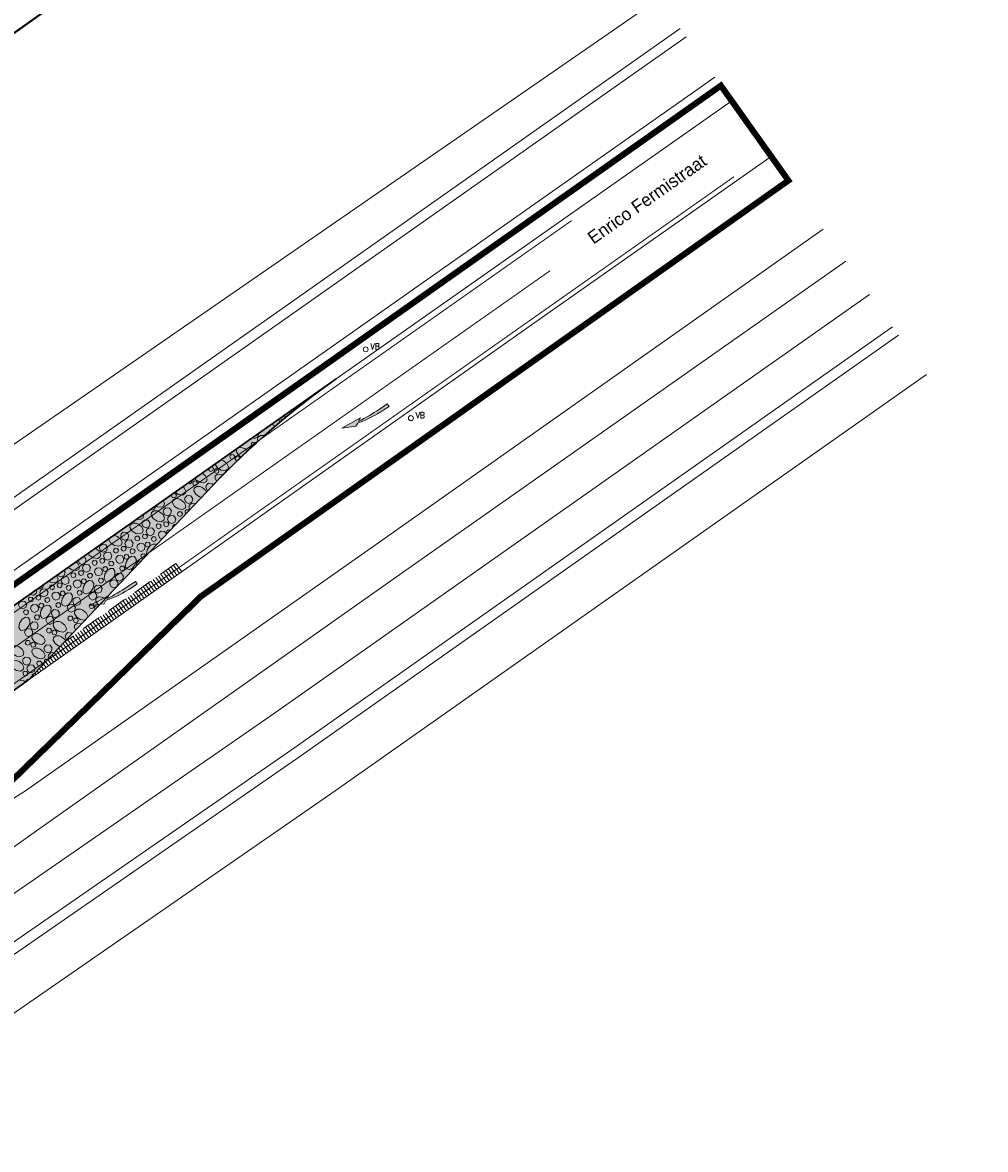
# Model space of a CAD drawing. Header units: metres. Extents: x 148316 to 148653, y 486436 to 486744.
# Tile 25 of 87: x 148480 to 148574, y 486578 to 486688. Entities that reach past the tile are written whole.
import ezdxf

# ---------------------------------------------------------------- set-up
doc = ezdxf.new("R2010")
doc.units = ezdxf.units.M
doc.header["$MEASUREMENT"] = 0
for name, pattern in [('1-3 (0.10)', [4, 1, -3]), ('3-3 (0.10)', [6, -3, 3]), ('DGN Style 2', [3.0576, 1.83456, -1.22304])]:
    doc.linetypes.add(name, pattern=pattern)
for name, color, linetype, lineweight in [('BWR-nieuw-belijning-1-3 streep dik 100', 51, '1-3 (0.10)', 0), ('BWR-nieuw-belijning-3-3 streep dik 100', 51, '3-3 (0.10)', 0), ('BWR-nieuw-raster-betongranulaat 20%', 254, 'Continuous', 30), ('BWR-verw-asfalt zagen_GV', 6, 'zaagsnede', 30), ('BWR-verw-situatie', 214, 'DGN Style 2', 13), ('N-WE-VW-MARKERING_LANGS_STREEP_DOORGETROKKEN_010-G', 7, 'Continuous', 13), ('N-WE-VW-MARKERING_PIJL-G', 7, 'Continuous', 0), ('TOP-L-topo objecten punt', 7, 'Continuous', 0), ('TOP-L-topo objecten vlak', 7, 'Continuous', 0), ('TOP-T-topo huisnummering naamgeving', 7, 'Continuous', 0), ('WVB-alg-onderhoek', 7, 'Continuous', 30), ('WVB-alg-werkgrens', 6, 'Continuous', 53), ('WVB-pen-dik 013', 1, 'Continuous', 0)]:
    doc.layers.add(name, color=color, linetype=linetype, lineweight=lineweight)
doc.styles.add('Style-INTL_ISO', font='INTL_ISO.shx')
doc.styles.add('Style-STANDARD', font='STANDARD.shx')
doc.linetypes.add('zaagsnede', pattern='A,-0.15,[15,dgnlstyle-CivielV8i.shx,S=0.002381,R=0,X=0,Y=0],-0.15', length=0.3)

# ---------------------------------------------------------------- blocks, each defined once
blk = doc.blocks.new('N-SVW-MARKERING_PIJL_VERDRIJF_RE_5.0')
at = {"linetype": 'Continuous'}
blk.add_hatch(color=256, dxfattribs=at).paths.add_polyline_path([(6, 1.5), (0, 1.5), (0, -1.5), (9.6, -1.5, -0.024122), (28.9, -2.4, -0.004791), (32.7, -2.8), (29.2, -4.6), (50, -6.6), (37.5, -0.4), (34.3, -2, 0.062013)])
for p, q in [((0, 1.5), (6, 1.5)), ((0, -1.5), (0, 1.5)), ((0, -1.5), (9.6, -1.5)), ((29.2, -4.6), (32.7, -2.8)), ((50, -6.6), (29.2, -4.6)), ((37.5, -0.4), (34.3, -2)), ((50, -6.6), (37.5, -0.4))]:
    blk.add_line(p, q)
for centre, radius, start, end in [((6.1, -113.9), 115.4, 75.8527, 90.0468), ((9.9, -201.7), 200.2, 83.4664, 90.0916)]:
    blk.add_arc(centre, radius, start, end)
blk = doc.blocks.new('14')
at = {"color": 0, "linetype": 'ByBlock', "lineweight": -2}
blk.add_circle((0, 0), 0.25, dxfattribs=at)
at = {"color": 0, "linetype": 'ByBlock', "lineweight": -2, "style": 'Style-STANDARD'}
blk.add_text('VB', height=0.6, dxfattribs=at).set_placement((0.483, 0))

msp = doc.modelspace()

# ---------------------------------------------------------------- hatches: boundary and pattern name
at = {"layer": 'BWR-nieuw-raster-betongranulaat 20%'}
msp.add_hatch(color=256, dxfattribs=at).paths.add_polyline_path([(148510.66, 486653.46, 0.049945), (148498.6, 486643.03), (148480.64, 486624.07), (148472.88, 486618.58), (148459.92, 486609.67), (148459.27, 486609.23), (148438.97, 486594.9, -0.071191), (148435.62, 486595.44, 0.101899), (148429.19, 486596.06), (148430.06, 486596.67), (148455.47, 486614.47), (148459.94, 486617.66), (148471.6, 486625.98)])

# ---------------------------------------------------------------- linework, layer by layer
at = {"layer": 'BWR-nieuw-belijning-1-3 streep dik 100', "color": 7, "const_width": 0.1, "flags": 128}
msp.add_lwpolyline([(148531.51, 486664), (148451.29, 486607.58)], dxfattribs=at)
at = {"layer": 'BWR-nieuw-belijning-3-3 streep dik 100', "color": 7, "const_width": 0.1, "flags": 128}
msp.add_lwpolyline([(148415.29, 486585.69), (148533.6, 486668.88)], dxfattribs=at)
at = {"layer": 'BWR-nieuw-raster-betongranulaat 20%', "flags": 128}
msp.add_lwpolyline([(148510.66, 486653.46, 0.049945), (148498.6, 486643.03), (148480.64, 486624.07), (148472.88, 486618.58), (148459.92, 486609.67), (148459.27, 486609.23), (148438.97, 486594.9, -0.071191), (148435.62, 486595.44, 0.101899), (148429.19, 486596.06), (148430.06, 486596.67), (148455.47, 486614.47), (148459.94, 486617.66), (148471.6, 486625.98)], format="xyb", close=True, dxfattribs=at)
at = {"layer": 'BWR-verw-asfalt zagen_GV', "linetype": 'zaagsnede', "ltscale": 2.5}
msp.add_line((148498.6, 486643.03), (148480.64, 486624.07), dxfattribs=at)
msp.add_arc((148556.69, 486588.03), 80, 125.1243, 136.5613, dxfattribs=at)
at = {"layer": 'BWR-verw-situatie'}
for p, q in [((148495.03, 486635.46), (148484.14, 486627.77)), ((148494.14, 486633.6), (148493.56, 486634.42)), ((148494.39, 486633.78), (148493.81, 486634.59)), ((148494.63, 486633.95), (148494.05, 486634.77)), ((148494.88, 486634.12), (148494.3, 486634.94)), ((148495.12, 486634.3), (148494.54, 486635.11)), ((148495.37, 486634.47), (148494.79, 486635.29)), ((148495.61, 486634.64), (148495.03, 486635.46)), ((148492.67, 486632.57), (148492.09, 486633.38)), ((148492.92, 486632.74), (148492.34, 486633.56)), ((148493.16, 486632.91), (148492.58, 486633.73)), ((148493.41, 486633.08), (148492.83, 486633.9)), ((148493.65, 486633.26), (148493.07, 486634.07)), ((148493.9, 486633.43), (148493.32, 486634.25)), ((148491.2, 486631.53), (148490.62, 486632.34)), ((148491.45, 486631.7), (148490.87, 486632.52)), ((148491.69, 486631.87), (148491.11, 486632.69)), ((148491.94, 486632.05), (148491.36, 486632.86)), ((148492.18, 486632.22), (148491.6, 486633.04)), ((148492.43, 486632.39), (148491.85, 486633.21)), ((148489.48, 486630.32), (148488.91, 486631.13)), ((148489.73, 486630.49), (148489.15, 486631.31)), ((148489.97, 486630.66), (148489.4, 486631.48)), ((148490.22, 486630.83), (148489.64, 486631.65)), ((148490.46, 486631.01), (148489.89, 486631.82)), ((148490.71, 486631.18), (148490.13, 486632)), ((148490.96, 486631.35), (148490.38, 486632.17)), ((148488.01, 486629.28), (148487.44, 486630.09)), ((148488.26, 486629.45), (148487.68, 486630.27)), ((148488.5, 486629.62), (148487.93, 486630.44)), ((148488.75, 486629.8), (148488.17, 486630.61)), ((148488.99, 486629.97), (148488.42, 486630.79)), ((148489.24, 486630.14), (148488.66, 486630.96)), ((148486.54, 486628.24), (148485.97, 486629.06)), ((148486.79, 486628.41), (148486.21, 486629.23)), ((148487.03, 486628.58), (148486.46, 486629.4)), ((148487.28, 486628.76), (148486.7, 486629.57)), ((148487.52, 486628.93), (148486.95, 486629.75)), ((148487.77, 486629.1), (148487.19, 486629.92)), ((148484.83, 486627.03), (148484.25, 486627.84)), ((148485.07, 486627.2), (148484.5, 486628.02)), ((148485.32, 486627.37), (148484.74, 486628.19)), ((148485.56, 486627.55), (148484.99, 486628.36)), ((148485.81, 486627.72), (148485.23, 486628.54)), ((148486.05, 486627.89), (148485.48, 486628.71)), ((148486.3, 486628.07), (148485.72, 486628.88)), ((148483.6, 486626.16), (148483.18, 486626.76)), ((148483.85, 486626.33), (148483.39, 486626.98)), ((148484.09, 486626.51), (148483.61, 486627.2)), ((148484.34, 486626.68), (148483.82, 486627.42)), ((148484.58, 486626.85), (148484.03, 486627.64)), ((148482.38, 486625.3), (148482.13, 486625.64)), ((148482.62, 486625.47), (148482.34, 486625.87)), ((148482.87, 486625.64), (148482.55, 486626.09)), ((148483.11, 486625.82), (148482.76, 486626.31)), ((148483.36, 486625.99), (148482.97, 486626.53)), ((148481.15, 486624.43), (148481.08, 486624.53)), ((148481.4, 486624.6), (148481.29, 486624.76)), ((148481.64, 486624.78), (148481.5, 486624.98)), ((148481.89, 486624.95), (148481.71, 486625.2)), ((148482.13, 486625.12), (148481.92, 486625.42)), ((148480.91, 486624.26), (148480.87, 486624.31))]:
    msp.add_line(p, q, dxfattribs=at)
at = {"layer": 'BWR-verw-situatie', "flags": 128}
for points in [[(148510.66, 486653.46), (148471.6, 486625.98), (148459.94, 486617.66), (148455.47, 486614.47), (148430.06, 486596.67)], [(148480.64, 486624.07), (148472.88, 486618.58), (148459.92, 486609.67), (148459.27, 486609.23), (148435.2, 486592.24), (148435, 486592.1), (148434.76, 486591.96), (148434.51, 486591.83), (148434.25, 486591.71), (148433.99, 486591.61), (148433.36, 486591.39), (148429.46, 486590.01), (148426.54, 486588.97), (148423.13, 486586.64), (148417.79, 486583.07), (148417.41, 486582.85)]]:
    msp.add_lwpolyline(points, dxfattribs=at)
at = {"layer": 'N-WE-VW-MARKERING_LANGS_STREEP_DOORGETROKKEN_010-G', "flags": 128}
msp.add_lwpolyline([(148549.43, 486673.16, 0.1, 0.1, 0), (148471.29, 486618.12, 0.1, 0.1, -0.032155), (148471.27, 486618.11, 0.1, 0.1, 0), (148451.29, 486607.58, 0.1, 0.1, 0.032155), (148451.27, 486607.56, 0.1, 0.1, 0), (148417.75, 486583.95, 0.1, 0.1, 0)], format="xyseb", dxfattribs=at)
at = {"layer": 'TOP-L-topo objecten vlak', "color": 7, "linetype": 'Continuous', "lineweight": 0}
for p, q in [((148420.82, 486600.79), (148544.18, 486687.61)), ((148421.29, 486599.9), (148544.76, 486686.8)), ((148424.72, 486596.4), (148547.56, 486682.86))]:
    msp.add_line(p, q, dxfattribs=at)
at = {"layer": 'TOP-L-topo objecten vlak', "color": 7, "linetype": 'Continuous', "lineweight": 0, "flags": 128}
for points in [[(148542.11, 486690.53), (148472.85, 486642.68), (148467.45, 486652.45), (148457.49, 486671.71)], [(148549.21, 486680.55), (148529.55, 486666.74), (148510.66, 486653.46)], [(148553.06, 486675.14), (148530.34, 486659.17), (148480.64, 486624.07)], [(148457.31, 486597.23), (148479.33, 486612.62), (148480.29, 486613.22), (148514.03, 486636.96), (148558.12, 486668.03)], [(148459.57, 486594), (148476.61, 486605.96), (148482.45, 486610.1), (148516.53, 486634.15), (148560.32, 486664.94)], [(148562.63, 486661.69), (148504.64, 486620.86), (148451.84, 486584.33), (148450.76, 486583.57)], [(148454.2, 486581.23), (148506.31, 486617.28), (148564.89, 486658.52)], [(148565.47, 486657.71), (148506.88, 486616.46), (148454.77, 486580.41)], [(148568.2, 486653.87), (148510.56, 486613.28), (148457.75, 486576.76), (148456.23, 486575.67)]]:
    msp.add_lwpolyline(points, dxfattribs=at)
at = {"layer": 'WVB-alg-onderhoek', "lineweight": 40, "flags": 128}
msp.add_lwpolyline([(148415.71, 486440.43), (148650.35, 486607.43), (148555.14, 486741.2), (148320.5, 486574.2)], close=True, dxfattribs=at)
at = {"layer": 'WVB-alg-werkgrens', "const_width": 0.6, "flags": 128}
msp.add_lwpolyline([(148478.02, 486613.28), (148497.47, 486632.24), (148554.73, 486672.79), (148548.15, 486682.04), (148429.13, 486597.98)], dxfattribs=at)
at = {"layer": 'WVB-pen-dik 013'}
for p, q in [((148510.16, 486653.09), (148510.15, 486653.1)), ((148508.84, 486652.18), (148508.71, 486652.02)), ((148509.06, 486652.27), (148509.08, 486652.35)), ((148509.49, 486652.64), (148509.54, 486652.63)), ((148507.12, 486650.8), (148507.06, 486650.92)), ((148507.65, 486651.35), (148507.7, 486651.27)), ((148501.75, 486646.65), (148502.04, 486646.43)), ((148497.6, 486644.27), (148497.61, 486644.26)), ((148494.87, 486639.25), (148495.01, 486639.24)), ((148494.28, 486638.71), (148494.49, 486638.69)), ((148487.16, 486636.93), (148487.23, 486636.9)), ((148491.45, 486635.71), (148491.65, 486635.69)), ((148490.92, 486635.05), (148491.03, 486635.04)), ((148488.81, 486632.71), (148488.82, 486632.71)), ((148488.04, 486632.09), (148488.15, 486632)), ((148482.83, 486626.76), (148483.16, 486626.73)), ((148482.36, 486626.13), (148482.58, 486626.12)), ((148481.15, 486624.69), (148481.22, 486624.69)), ((148480.57, 486624.15), (148480.71, 486624.14))]:
    msp.add_line(p, q, dxfattribs=at)
at = {"layer": 'WVB-pen-dik 013', "flags": 128}
for points in [[(148508.58, 486651.92), (148508.33, 486651.81), (148508.32, 486651.81)], [(148505.7, 486649.97), (148505.71, 486649.95), (148505.62, 486649.63), (148505.31, 486649.49), (148505.12, 486649.56)], [(148506.5, 486650.3), (148506.45, 486650.42), (148506.47, 486650.51)], [(148506.86, 486650.79), (148507.07, 486650.77), (148507.07, 486650.77)], [(148504.73, 486648.85), (148504.52, 486648.93), (148504.44, 486649.09)], [(148505.04, 486649.51), (148505.17, 486649.3), (148505.14, 486649.18)], [(148503.08, 486648.13), (148503.1, 486648.11), (148503, 486647.78), (148502.69, 486647.64), (148502.5, 486647.72)], [(148503.09, 486647.38), (148503, 486647.52), (148503.03, 486647.78), (148503.28, 486647.94), (148503.6, 486647.93), (148503.66, 486647.91)], [(148503.54, 486648.45), (148503.54, 486648.44), (148503.5, 486648.42)], [(148500.94, 486646.62), (148500.93, 486646.59), (148500.84, 486646.56)], [(148501.38, 486645.83), (148501.12, 486646), (148500.93, 486646.33), (148500.95, 486646.59), (148501.21, 486646.75), (148501.53, 486646.74), (148501.76, 486646.64)], [(148502.5, 486646.84), (148502.45, 486646.86), (148502.37, 486647.04), (148502.4, 486647.17), (148502.52, 486647.27)], [(148502.52, 486647.27), (148502.74, 486647.25), (148502.81, 486647.13)], [(148499.67, 486645.46), (148500, 486645.2), (148500.16, 486644.87), (148500.1, 486644.64), (148499.84, 486644.5), (148499.42, 486644.56), (148499.05, 486644.81), (148498.85, 486645.13), (148498.86, 486645.16)], [(148499.41, 486645.55), (148499.45, 486645.55), (148499.69, 486645.45)], [(148500.44, 486646.08), (148500.66, 486646.06), (148500.77, 486645.89), (148500.71, 486645.7), (148500.53, 486645.62), (148500.37, 486645.67), (148500.29, 486645.85), (148500.32, 486645.98), (148500.44, 486646.08)], [(148501, 486645.44), (148500.91, 486645.48), (148500.82, 486645.66), (148500.85, 486645.78), (148500.98, 486645.88)], [(148500.98, 486645.88), (148501.19, 486645.86), (148501.28, 486645.73)], [(148497.6, 486644.27), (148497.93, 486644.01), (148498.08, 486643.68), (148498.02, 486643.45), (148497.77, 486643.31), (148497.35, 486643.37), (148496.97, 486643.62), (148496.88, 486643.77)], [(148498.46, 486644.88), (148498.59, 486644.87), (148498.7, 486644.7), (148498.64, 486644.51), (148498.45, 486644.42), (148498.3, 486644.48), (148498.22, 486644.66), (148498.23, 486644.72)], [(148498.9, 486644.69), (148499.12, 486644.67), (148499.23, 486644.5), (148499.17, 486644.31), (148498.98, 486644.23), (148498.83, 486644.29), (148498.75, 486644.46), (148498.78, 486644.59), (148498.9, 486644.69)], [(148496.59, 486643.56), (148496.62, 486643.51), (148496.56, 486643.32), (148496.38, 486643.23), (148496.22, 486643.29), (148496.22, 486643.3)], [(148496.83, 486643.5), (148497.04, 486643.48), (148497.15, 486643.31), (148497.1, 486643.12), (148496.91, 486643.04), (148496.76, 486643.09), (148496.67, 486643.27), (148496.7, 486643.4), (148496.83, 486643.5)], [(148498.15, 486642.56), (148498.09, 486642.58), (148497.95, 486642.89), (148498, 486643.1), (148498.2, 486643.27)], [(148498.2, 486643.27), (148498.57, 486643.23), (148498.66, 486643.09)], [(148499.02, 486643.45), (148498.85, 486643.73), (148498.87, 486643.99), (148499.13, 486644.16), (148499.45, 486644.14), (148499.63, 486644.07)], [(148494.8, 486642.31), (148494.97, 486642.29), (148495.08, 486642.12), (148495.02, 486641.93), (148494.83, 486641.85), (148494.68, 486641.9), (148494.6, 486642.08), (148494.62, 486642.18)], [(148495.7, 486642.94), (148495.85, 486642.82), (148496.01, 486642.49), (148495.95, 486642.26), (148495.69, 486642.12), (148495.27, 486642.18), (148494.94, 486642.4)], [(148496.13, 486642.08), (148496.49, 486642.04), (148496.68, 486641.76), (148496.58, 486641.44), (148496.27, 486641.3), (148496.02, 486641.39), (148495.87, 486641.69), (148495.93, 486641.9), (148496.13, 486642.08)], [(148497.56, 486641.93), (148497.34, 486641.96), (148496.97, 486642.21), (148496.78, 486642.54), (148496.8, 486642.8), (148497.06, 486642.97), (148497.37, 486642.95), (148497.61, 486642.85)], [(148497.59, 486642.86), (148497.93, 486642.6), (148498.01, 486642.41)], [(148492.95, 486641), (148493, 486640.93), (148492.95, 486640.74), (148492.76, 486640.66), (148492.61, 486640.71), (148492.59, 486640.75)], [(148493.79, 486641.6), (148493.93, 486641.3), (148493.87, 486641.07), (148493.62, 486640.93), (148493.2, 486640.99), (148493.06, 486641.08)], [(148495.52, 486641.67), (148495.85, 486641.41), (148496, 486641.08), (148495.94, 486640.85), (148495.69, 486640.71), (148495.27, 486640.77), (148494.89, 486641.02), (148494.7, 486641.35), (148494.72, 486641.61), (148494.98, 486641.78), (148495.3, 486641.76), (148495.53, 486641.66)], [(148496.4, 486640.71), (148496.29, 486640.94), (148496.35, 486641.15), (148496.55, 486641.32)], [(148496.55, 486641.32), (148496.91, 486641.29), (148496.92, 486641.26)], [(148491.81, 486640.2), (148491.86, 486640.11), (148491.8, 486639.88), (148491.54, 486639.74), (148491.22, 486639.78)], [(148493.44, 486640.48), (148493.78, 486640.22), (148493.93, 486639.89), (148493.87, 486639.66), (148493.61, 486639.52), (148493.19, 486639.58), (148492.82, 486639.83), (148492.63, 486640.16), (148492.65, 486640.42), (148492.91, 486640.58), (148493.22, 486640.57), (148493.46, 486640.47)], [(148494.05, 486640.89), (148494.42, 486640.85), (148494.6, 486640.57), (148494.5, 486640.25), (148494.2, 486640.11), (148493.94, 486640.2), (148493.8, 486640.5), (148493.85, 486640.71), (148494.05, 486640.89)], [(148494.47, 486640.13), (148494.83, 486640.09), (148495.02, 486639.81), (148494.92, 486639.49), (148494.61, 486639.35), (148494.36, 486639.45), (148494.22, 486639.75), (148494.27, 486639.96), (148494.47, 486640.13)], [(148495.33, 486640.5), (148495.55, 486640.48), (148495.66, 486640.31), (148495.6, 486640.12), (148495.41, 486640.04), (148495.26, 486640.09), (148495.18, 486640.27), (148495.21, 486640.4), (148495.33, 486640.5)], [(148496, 486640.29), (148495.92, 486640.47), (148495.95, 486640.59), (148496.07, 486640.69)], [(148496.07, 486640.69), (148496.29, 486640.68), (148496.32, 486640.63)], [(148491.37, 486639.29), (148491.7, 486639.03), (148491.85, 486638.7), (148491.79, 486638.47), (148491.54, 486638.33), (148491.12, 486638.39), (148490.74, 486638.64), (148490.55, 486638.96), (148490.57, 486639.23), (148490.83, 486639.39), (148491.15, 486639.37), (148491.38, 486639.28)], [(148491.98, 486639.69), (148492.34, 486639.66), (148492.53, 486639.38), (148492.43, 486639.06), (148492.12, 486638.92), (148491.87, 486639.01), (148491.72, 486639.31), (148491.78, 486639.52), (148491.98, 486639.69)], [(148492.4, 486638.94), (148492.76, 486638.9), (148492.94, 486638.62), (148492.85, 486638.3), (148492.54, 486638.16), (148492.29, 486638.26), (148492.14, 486638.55), (148492.2, 486638.76), (148492.4, 486638.94)], [(148493.25, 486639.31), (148493.47, 486639.29), (148493.58, 486639.12), (148493.53, 486638.93), (148493.34, 486638.84), (148493.19, 486638.9), (148493.1, 486639.08), (148493.13, 486639.21), (148493.25, 486639.31)], [(148494, 486639.5), (148494.22, 486639.49), (148494.33, 486639.32), (148494.27, 486639.12), (148494.08, 486639.04), (148493.93, 486639.1), (148493.84, 486639.28), (148493.87, 486639.4), (148494, 486639.5)], [(148494.74, 486638.96), (148494.71, 486639.03), (148494.75, 486639.15), (148494.87, 486639.25)], [(148489.29, 486638.1), (148489.63, 486637.84), (148489.78, 486637.51), (148489.72, 486637.28), (148489.46, 486637.14), (148489.04, 486637.2), (148488.67, 486637.45), (148488.48, 486637.77), (148488.48, 486637.86)], [(148488.95, 486638.19), (148489.07, 486638.18), (148489.31, 486638.09)], [(148489.74, 486638.74), (148489.72, 486638.69), (148489.47, 486638.54), (148489.46, 486638.55)], [(148489.9, 486638.5), (148490.27, 486638.47), (148490.45, 486638.19), (148490.35, 486637.87), (148490.05, 486637.73), (148489.79, 486637.82), (148489.65, 486638.12), (148489.7, 486638.33), (148489.9, 486638.5)], [(148490.32, 486637.75), (148490.68, 486637.71), (148490.87, 486637.43), (148490.77, 486637.11), (148490.46, 486636.97), (148490.21, 486637.07), (148490.07, 486637.36), (148490.12, 486637.57), (148490.32, 486637.75)], [(148491.18, 486638.12), (148491.4, 486638.1), (148491.51, 486637.93), (148491.45, 486637.74), (148491.26, 486637.65), (148491.11, 486637.71), (148491.03, 486637.89), (148491.06, 486638.01), (148491.18, 486638.12)], [(148491.92, 486638.31), (148492.14, 486638.29), (148492.25, 486638.12), (148492.19, 486637.93), (148492.01, 486637.85), (148491.85, 486637.91), (148491.77, 486638.08), (148491.8, 486638.21), (148491.92, 486638.31)], [(148492.79, 486638.06), (148493.01, 486638.04), (148493.12, 486637.87), (148493.06, 486637.68), (148492.88, 486637.6), (148492.72, 486637.65), (148492.64, 486637.83), (148492.67, 486637.96), (148492.79, 486638.06)], [(148493.68, 486637.84), (148493.46, 486637.92), (148493.32, 486638.22), (148493.37, 486638.43), (148493.57, 486638.6)], [(148493.57, 486638.6), (148493.93, 486638.57), (148494.11, 486638.3)], [(148494.18, 486638.37), (148494.13, 486638.48), (148494.16, 486638.61), (148494.28, 486638.71)], [(148487.22, 486636.91), (148487.55, 486636.65), (148487.7, 486636.32), (148487.64, 486636.09), (148487.39, 486635.95), (148486.97, 486636.01), (148486.59, 486636.26), (148486.48, 486636.45)], [(148487.83, 486637.31), (148488.19, 486637.28), (148488.38, 486637), (148488.28, 486636.68), (148487.97, 486636.54), (148487.72, 486636.63), (148487.57, 486636.93), (148487.63, 486637.14), (148487.83, 486637.31)], [(148489.1, 486636.93), (148489.32, 486636.91), (148489.43, 486636.74), (148489.38, 486636.54), (148489.19, 486636.46), (148489.04, 486636.52), (148488.95, 486636.7), (148488.98, 486636.82), (148489.1, 486636.93)], [(148489.85, 486637.12), (148490.07, 486637.1), (148490.18, 486636.93), (148490.12, 486636.74), (148489.93, 486636.66), (148489.78, 486636.71), (148489.69, 486636.89), (148489.72, 486637.02), (148489.85, 486637.12)], [(148490.72, 486636.87), (148490.94, 486636.85), (148491.05, 486636.68), (148490.99, 486636.49), (148490.8, 486636.41), (148490.65, 486636.46), (148490.56, 486636.64), (148490.6, 486636.77), (148490.72, 486636.87)], [(148491.5, 486637.41), (148491.86, 486637.38), (148492.04, 486637.09), (148491.95, 486636.77), (148491.64, 486636.63), (148491.39, 486636.73), (148491.24, 486637.03), (148491.3, 486637.24), (148491.5, 486637.41)], [(148492.2, 486637.52), (148492.42, 486637.5), (148492.53, 486637.33), (148492.47, 486637.14), (148492.29, 486637.06), (148492.14, 486637.11), (148492.05, 486637.29), (148492.08, 486637.42), (148492.2, 486637.52)], [(148492.22, 486636.3), (148492.18, 486636.37), (148492.24, 486636.78), (148492.49, 486637.16), (148492.81, 486637.35), (148493.08, 486637.33), (148493.13, 486637.25)], [(148485.28, 486635.61), (148485.48, 486635.45), (148485.63, 486635.13), (148485.57, 486634.89), (148485.31, 486634.76), (148484.89, 486634.82), (148484.52, 486635.06), (148484.52, 486635.07)], [(148485.98, 486636.1), (148486.12, 486636.09), (148486.3, 486635.8), (148486.2, 486635.48), (148485.9, 486635.34), (148485.64, 486635.44), (148485.5, 486635.74), (148485.51, 486635.77)], [(148487.03, 486635.74), (148487.25, 486635.71), (148487.36, 486635.55), (148487.3, 486635.35), (148487.11, 486635.27), (148486.96, 486635.33), (148486.88, 486635.51), (148486.91, 486635.63), (148487.03, 486635.74)], [(148487.77, 486635.93), (148487.99, 486635.91), (148488.1, 486635.74), (148488.04, 486635.55), (148487.86, 486635.47), (148487.7, 486635.52), (148487.62, 486635.7), (148487.65, 486635.83), (148487.77, 486635.93)], [(148488.25, 486636.56), (148488.61, 486636.52), (148488.79, 486636.24), (148488.7, 486635.92), (148488.39, 486635.78), (148488.14, 486635.88), (148487.99, 486636.17), (148488.05, 486636.38), (148488.25, 486636.56)], [(148488.64, 486635.68), (148488.86, 486635.66), (148488.97, 486635.49), (148488.91, 486635.3), (148488.73, 486635.22), (148488.57, 486635.27), (148488.49, 486635.45), (148488.52, 486635.58), (148488.64, 486635.68)], [(148489.42, 486636.22), (148489.78, 486636.19), (148489.97, 486635.9), (148489.87, 486635.58), (148489.56, 486635.44), (148489.31, 486635.54), (148489.17, 486635.84), (148489.22, 486636.05), (148489.42, 486636.22)], [(148490.13, 486636.33), (148490.35, 486636.31), (148490.46, 486636.14), (148490.4, 486635.95), (148490.21, 486635.87), (148490.06, 486635.92), (148489.98, 486636.1), (148490.01, 486636.23), (148490.13, 486636.33)], [(148491.07, 486635.35), (148490.8, 486635.01), (148490.47, 486634.86), (148490.25, 486634.92), (148490.1, 486635.17), (148490.17, 486635.59), (148490.41, 486635.97), (148490.74, 486636.16), (148491, 486636.14), (148491.17, 486635.88), (148491.15, 486635.56), (148491.06, 486635.33)], [(148491.23, 486635.25), (148491.2, 486635.33), (148491.25, 486635.54), (148491.45, 486635.71)], [(148491.87, 486635.92), (148491.72, 486635.98), (148491.63, 486636.16), (148491.66, 486636.29), (148491.78, 486636.39)], [(148491.78, 486636.39), (148492, 486636.37), (148492.11, 486636.2), (148492.11, 486636.18)], [(148484.11, 486634.79), (148484.23, 486634.61), (148484.13, 486634.29), (148483.82, 486634.15), (148483.57, 486634.25), (148483.51, 486634.36)], [(148484.95, 486634.54), (148485.17, 486634.52), (148485.28, 486634.36), (148485.23, 486634.16), (148485.04, 486634.08), (148484.89, 486634.13), (148484.8, 486634.32), (148484.83, 486634.44), (148484.95, 486634.54)], [(148485.7, 486634.74), (148485.92, 486634.72), (148486.03, 486634.55), (148485.97, 486634.36), (148485.78, 486634.27), (148485.63, 486634.33), (148485.54, 486634.51), (148485.57, 486634.64), (148485.7, 486634.74)], [(148486.17, 486635.37), (148486.54, 486635.33), (148486.72, 486635.05), (148486.62, 486634.73), (148486.31, 486634.59), (148486.06, 486634.68), (148485.92, 486634.98), (148485.97, 486635.19), (148486.17, 486635.37)], [(148486.57, 486634.49), (148486.79, 486634.47), (148486.9, 486634.3), (148486.84, 486634.11), (148486.65, 486634.02), (148486.5, 486634.08), (148486.41, 486634.26), (148486.45, 486634.39), (148486.57, 486634.49)], [(148487.35, 486635.03), (148487.71, 486635), (148487.89, 486634.71), (148487.8, 486634.39), (148487.49, 486634.25), (148487.24, 486634.35), (148487.09, 486634.65), (148487.15, 486634.86), (148487.35, 486635.03)], [(148488.05, 486635.14), (148488.27, 486635.12), (148488.38, 486634.95), (148488.33, 486634.76), (148488.14, 486634.67), (148487.99, 486634.73), (148487.9, 486634.91), (148487.93, 486635.04), (148488.05, 486635.14)], [(148488.99, 486634.15), (148488.73, 486633.82), (148488.4, 486633.67), (148488.17, 486633.73), (148488.03, 486633.98), (148488.09, 486634.4), (148488.34, 486634.78), (148488.66, 486634.97), (148488.93, 486634.95), (148489.09, 486634.69), (148489.08, 486634.37), (148488.98, 486634.14)], [(148489.38, 486634.52), (148489.74, 486634.48), (148489.92, 486634.2), (148489.83, 486633.88), (148489.52, 486633.74), (148489.27, 486633.84), (148489.12, 486634.13), (148489.18, 486634.34), (148489.38, 486634.52)], [(148489.71, 486635.2), (148489.93, 486635.18), (148490.04, 486635.01), (148489.98, 486634.82), (148489.8, 486634.73), (148489.64, 486634.79), (148489.56, 486634.97), (148489.59, 486635.09), (148489.71, 486635.2)], [(148490.67, 486634.66), (148490.66, 486634.67), (148490.72, 486634.88), (148490.92, 486635.05)], [(148482.14, 486633.4), (148482.05, 486633.1), (148481.75, 486632.96), (148481.6, 486633.02)], [(148483.39, 486634.27), (148483.4, 486634.26), (148483.55, 486633.94), (148483.49, 486633.7), (148483.24, 486633.57), (148482.82, 486633.62), (148482.64, 486633.75)], [(148482.88, 486633.35), (148483.1, 486633.33), (148483.21, 486633.17), (148483.15, 486632.97), (148482.96, 486632.89), (148482.81, 486632.94), (148482.73, 486633.13), (148482.76, 486633.25), (148482.88, 486633.35)], [(148483.62, 486633.55), (148483.84, 486633.53), (148483.95, 486633.36), (148483.89, 486633.17), (148483.71, 486633.08), (148483.55, 486633.14), (148483.47, 486633.32), (148483.5, 486633.45), (148483.62, 486633.55)], [(148484.1, 486634.18), (148484.46, 486634.14), (148484.64, 486633.86), (148484.55, 486633.54), (148484.24, 486633.4), (148483.99, 486633.49), (148483.84, 486633.79), (148483.9, 486634), (148484.1, 486634.18)], [(148484.49, 486633.3), (148484.71, 486633.28), (148484.82, 486633.11), (148484.76, 486632.92), (148484.58, 486632.83), (148484.42, 486632.89), (148484.34, 486633.07), (148484.37, 486633.19), (148484.49, 486633.3)], [(148485.27, 486633.84), (148485.63, 486633.81), (148485.82, 486633.52), (148485.72, 486633.2), (148485.41, 486633.06), (148485.16, 486633.16), (148485.02, 486633.46), (148485.07, 486633.67), (148485.27, 486633.84)], [(148485.98, 486633.95), (148486.2, 486633.93), (148486.31, 486633.76), (148486.25, 486633.57), (148486.06, 486633.48), (148485.91, 486633.54), (148485.83, 486633.72), (148485.86, 486633.85), (148485.98, 486633.95)], [(148486.92, 486632.96), (148486.65, 486632.63), (148486.32, 486632.48), (148486.1, 486632.54), (148485.95, 486632.79), (148486.02, 486633.21), (148486.26, 486633.59), (148486.59, 486633.78), (148486.85, 486633.75), (148487.02, 486633.5), (148487, 486633.18), (148486.91, 486632.95)], [(148487.3, 486633.33), (148487.66, 486633.29), (148487.85, 486633.01), (148487.75, 486632.69), (148487.44, 486632.55), (148487.19, 486632.65), (148487.05, 486632.94), (148487.1, 486633.15), (148487.3, 486633.33)], [(148487.63, 486634.01), (148487.85, 486633.99), (148487.96, 486633.82), (148487.91, 486633.62), (148487.72, 486633.54), (148487.57, 486633.6), (148487.48, 486633.78), (148487.51, 486633.9), (148487.63, 486634.01)], [(148488.84, 486633.86), (148489.2, 486633.83), (148489.39, 486633.55), (148489.29, 486633.22), (148488.98, 486633.08), (148488.73, 486633.18), (148488.59, 486633.48), (148488.64, 486633.69), (148488.84, 486633.86)], [(148481.41, 486632.88), (148481.48, 486632.74), (148481.42, 486632.51), (148481.16, 486632.37), (148480.77, 486632.43)], [(148481.55, 486632.36), (148481.77, 486632.34), (148481.88, 486632.17), (148481.82, 486631.98), (148481.63, 486631.89), (148481.48, 486631.95), (148481.39, 486632.13), (148481.42, 486632.26), (148481.55, 486632.36)], [(148482.02, 486632.98), (148482.39, 486632.95), (148482.57, 486632.67), (148482.47, 486632.35), (148482.16, 486632.21), (148481.91, 486632.3), (148481.77, 486632.6), (148481.82, 486632.81), (148482.02, 486632.98)], [(148483.2, 486632.65), (148483.56, 486632.61), (148483.74, 486632.33), (148483.65, 486632.01), (148483.34, 486631.87), (148483.09, 486631.96), (148482.94, 486632.27), (148483, 486632.48), (148483.2, 486632.65)], [(148483.9, 486632.76), (148484.12, 486632.74), (148484.23, 486632.57), (148484.18, 486632.38), (148483.99, 486632.29), (148483.84, 486632.35), (148483.75, 486632.53), (148483.78, 486632.65), (148483.9, 486632.76)], [(148484.84, 486631.77), (148484.58, 486631.44), (148484.25, 486631.29), (148484.02, 486631.34), (148483.88, 486631.6), (148483.94, 486632.02), (148484.19, 486632.4), (148484.51, 486632.59), (148484.78, 486632.56), (148484.94, 486632.31), (148484.93, 486631.99), (148484.83, 486631.76)], [(148485.56, 486632.82), (148485.78, 486632.8), (148485.89, 486632.63), (148485.83, 486632.43), (148485.65, 486632.35), (148485.49, 486632.41), (148485.41, 486632.58), (148485.44, 486632.71), (148485.56, 486632.82)], [(148486.77, 486632.67), (148487.13, 486632.64), (148487.31, 486632.36), (148487.22, 486632.03), (148486.91, 486631.89), (148486.66, 486631.99), (148486.51, 486632.29), (148486.57, 486632.5), (148486.77, 486632.67)], [(148487.54, 486631.36), (148487.41, 486631.44), (148487.22, 486631.77), (148487.24, 486632.03), (148487.5, 486632.19), (148487.82, 486632.18), (148488.05, 486632.08)], [(148488.67, 486632.55), (148488.69, 486632.61), (148488.81, 486632.71)], [(148479.95, 486631.79), (148480.31, 486631.76), (148480.49, 486631.48), (148480.4, 486631.15), (148480.09, 486631.02), (148479.84, 486631.11), (148479.69, 486631.41), (148479.75, 486631.62), (148479.95, 486631.79)], [(148480.8, 486632.16), (148481.02, 486632.14), (148481.13, 486631.97), (148481.08, 486631.78), (148480.89, 486631.7), (148480.74, 486631.75), (148480.65, 486631.93), (148480.68, 486632.06), (148480.8, 486632.16)], [(148481.12, 486631.46), (148481.49, 486631.42), (148481.67, 486631.14), (148481.57, 486630.82), (148481.26, 486630.68), (148481.01, 486630.77), (148480.87, 486631.07), (148480.92, 486631.28), (148481.12, 486631.46)], [(148481.83, 486631.57), (148482.05, 486631.55), (148482.16, 486631.38), (148482.1, 486631.19), (148481.91, 486631.1), (148481.76, 486631.16), (148481.68, 486631.34), (148481.71, 486631.46), (148481.83, 486631.57)], [(148482.77, 486630.58), (148482.5, 486630.25), (148482.17, 486630.1), (148481.95, 486630.15), (148481.8, 486630.41), (148481.87, 486630.83), (148482.11, 486631.21), (148482.44, 486631.4), (148482.7, 486631.37), (148482.87, 486631.12), (148482.85, 486630.8), (148482.76, 486630.56)], [(148482.42, 486632.11), (148482.64, 486632.09), (148482.75, 486631.92), (148482.69, 486631.73), (148482.5, 486631.64), (148482.35, 486631.7), (148482.26, 486631.88), (148482.3, 486632), (148482.42, 486632.11)], [(148483.48, 486631.63), (148483.7, 486631.6), (148483.81, 486631.44), (148483.76, 486631.24), (148483.57, 486631.16), (148483.42, 486631.22), (148483.33, 486631.39), (148483.36, 486631.52), (148483.48, 486631.63)], [(148484.69, 486631.48), (148485.06, 486631.45), (148485.24, 486631.16), (148485.14, 486630.84), (148484.83, 486630.7), (148484.58, 486630.8), (148484.44, 486631.1), (148484.49, 486631.31), (148484.69, 486631.48)], [(148485.23, 486632.14), (148485.59, 486632.1), (148485.77, 486631.82), (148485.68, 486631.5), (148485.37, 486631.36), (148485.12, 486631.45), (148484.97, 486631.75), (148485.03, 486631.96), (148485.23, 486632.14)], [(148486.73, 486631.52), (148486.95, 486631.5), (148487.06, 486631.33), (148487, 486631.14), (148486.82, 486631.06), (148486.66, 486631.11), (148486.58, 486631.29), (148486.61, 486631.42), (148486.73, 486631.52)], [(148487.17, 486630.97), (148487.11, 486631.09), (148487.14, 486631.22), (148487.26, 486631.32)], [(148487.26, 486631.32), (148487.48, 486631.3), (148487.48, 486631.3)], [(148480.69, 486629.39), (148480.43, 486629.06), (148480.1, 486628.91), (148479.87, 486628.96), (148479.73, 486629.22), (148479.79, 486629.64), (148480.04, 486630.01), (148480.36, 486630.21), (148480.63, 486630.18), (148480.79, 486629.93), (148480.78, 486629.61), (148480.68, 486629.37)], [(148480.34, 486630.92), (148480.56, 486630.9), (148480.67, 486630.73), (148480.61, 486630.53), (148480.43, 486630.45), (148480.27, 486630.51), (148480.19, 486630.69), (148480.22, 486630.81), (148480.34, 486630.92)], [(148481.41, 486630.43), (148481.63, 486630.41), (148481.74, 486630.25), (148481.68, 486630.05), (148481.5, 486629.97), (148481.34, 486630.02), (148481.26, 486630.2), (148481.29, 486630.33), (148481.41, 486630.43)], [(148482.62, 486630.29), (148482.98, 486630.25), (148483.16, 486629.97), (148483.07, 486629.65), (148482.76, 486629.51), (148482.51, 486629.6), (148482.36, 486629.91), (148482.42, 486630.12), (148482.62, 486630.29)], [(148483.15, 486630.95), (148483.51, 486630.91), (148483.7, 486630.63), (148483.6, 486630.31), (148483.29, 486630.17), (148483.04, 486630.26), (148482.9, 486630.56), (148482.95, 486630.77), (148483.15, 486630.95)], [(148484.66, 486630.33), (148484.88, 486630.31), (148484.99, 486630.14), (148484.93, 486629.95), (148484.74, 486629.86), (148484.59, 486629.92), (148484.5, 486630.1), (148484.54, 486630.23), (148484.66, 486630.33)], [(148485.19, 486630.13), (148485.41, 486630.11), (148485.52, 486629.94), (148485.46, 486629.75), (148485.27, 486629.67), (148485.12, 486629.73), (148485.04, 486629.9), (148485.07, 486630.03), (148485.19, 486630.13)], [(148486.27, 486630.02), (148486.13, 486629.94), (148485.71, 486630), (148485.34, 486630.25), (148485.14, 486630.57), (148485.17, 486630.84), (148485.42, 486631), (148485.74, 486630.99), (148485.98, 486630.89)], [(148485.96, 486630.9), (148486.29, 486630.64), (148486.45, 486630.31), (148486.41, 486630.16)], [(148480.54, 486629.1), (148480.91, 486629.06), (148481.09, 486628.78), (148480.99, 486628.46), (148480.68, 486628.32), (148480.43, 486628.41), (148480.29, 486628.71), (148480.34, 486628.93), (148480.54, 486629.1)], [(148481.08, 486629.76), (148481.44, 486629.72), (148481.62, 486629.44), (148481.53, 486629.12), (148481.22, 486628.98), (148480.97, 486629.07), (148480.82, 486629.37), (148480.88, 486629.58), (148481.08, 486629.76)], [(148482.58, 486629.14), (148482.8, 486629.12), (148482.91, 486628.95), (148482.85, 486628.76), (148482.67, 486628.67), (148482.51, 486628.73), (148482.43, 486628.91), (148482.46, 486629.03), (148482.58, 486629.14)], [(148483.11, 486628.94), (148483.33, 486628.92), (148483.44, 486628.75), (148483.39, 486628.56), (148483.2, 486628.48), (148483.05, 486628.53), (148482.96, 486628.71), (148482.99, 486628.84), (148483.11, 486628.94)], [(148483.89, 486629.71), (148484.22, 486629.45), (148484.37, 486629.12), (148484.31, 486628.89), (148484.06, 486628.75), (148483.64, 486628.81), (148483.26, 486629.06), (148483.07, 486629.38), (148483.09, 486629.65), (148483.35, 486629.81), (148483.67, 486629.8), (148483.9, 486629.7)], [(148485.27, 486628.95), (148485.14, 486629.17), (148485.16, 486629.43), (148485.42, 486629.6), (148485.74, 486629.58), (148485.82, 486629.54)], [(148480.51, 486627.95), (148480.73, 486627.93), (148480.84, 486627.76), (148480.78, 486627.57), (148480.59, 486627.48), (148480.44, 486627.54), (148480.35, 486627.72), (148480.39, 486627.84), (148480.51, 486627.95)], [(148481.81, 486628.52), (148482.14, 486628.26), (148482.3, 486627.93), (148482.24, 486627.7), (148481.98, 486627.56), (148481.56, 486627.62), (148481.19, 486627.87), (148480.99, 486628.19), (148481.02, 486628.45), (148481.27, 486628.62), (148481.59, 486628.6), (148481.83, 486628.51)], [(148483.78, 486627.38), (148483.63, 486627.4), (148483.26, 486627.65), (148483.07, 486627.98), (148483.09, 486628.24), (148483.34, 486628.41), (148483.66, 486628.39), (148483.9, 486628.29)], [(148483.88, 486628.3), (148484.21, 486628.04), (148484.27, 486627.91)], [(148484.38, 486628.02), (148484.38, 486628.02), (148484.24, 486628.32), (148484.29, 486628.54), (148484.49, 486628.71)], [(148484.49, 486628.71), (148484.86, 486628.67), (148484.91, 486628.58)], [(148479.74, 486627.33), (148480.07, 486627.07), (148480.22, 486626.74), (148480.16, 486626.51), (148479.91, 486626.37), (148479.49, 486626.43), (148479.11, 486626.68), (148478.92, 486627), (148478.94, 486627.26), (148479.2, 486627.43), (148479.52, 486627.41), (148479.75, 486627.32)], [(148481.04, 486627.75), (148481.26, 486627.73), (148481.37, 486627.56), (148481.31, 486627.37), (148481.12, 486627.29), (148480.97, 486627.34), (148480.89, 486627.52), (148480.92, 486627.65), (148481.04, 486627.75)], [(148481.81, 486627.11), (148482.14, 486626.85), (148482.29, 486626.52), (148482.23, 486626.29), (148481.98, 486626.15), (148481.56, 486626.21), (148481.18, 486626.46), (148480.99, 486626.79), (148481.01, 486627.05), (148481.27, 486627.21), (148481.59, 486627.2), (148481.82, 486627.1)], [(148482.42, 486627.52), (148482.78, 486627.48), (148482.96, 486627.2), (148482.87, 486626.88), (148482.56, 486626.74), (148482.31, 486626.83), (148482.16, 486627.13), (148482.22, 486627.34), (148482.42, 486627.52)], [(148482.66, 486626.21), (148482.58, 486626.38), (148482.64, 486626.59), (148482.83, 486626.76)], [(148479.73, 486625.92), (148480.06, 486625.66), (148480.21, 486625.33), (148480.16, 486625.1), (148479.9, 486624.96), (148479.48, 486625.02), (148479.11, 486625.27), (148478.92, 486625.6), (148478.94, 486625.86), (148479.19, 486626.02), (148479.51, 486626), (148479.75, 486625.91)], [(148480.34, 486626.32), (148480.71, 486626.29), (148480.89, 486626.01), (148480.79, 486625.69), (148480.48, 486625.55), (148480.23, 486625.64), (148480.09, 486625.94), (148480.14, 486626.15), (148480.34, 486626.32)], [(148481.62, 486625.94), (148481.84, 486625.92), (148481.95, 486625.75), (148481.89, 486625.56), (148481.7, 486625.47), (148481.55, 486625.53), (148481.47, 486625.71), (148481.5, 486625.84), (148481.62, 486625.94)], [(148482.27, 486625.78), (148482.21, 486625.91), (148482.24, 486626.03), (148482.36, 486626.13)], [(148480.28, 486624.94), (148480.5, 486624.93), (148480.61, 486624.75), (148480.56, 486624.56), (148480.37, 486624.48), (148480.22, 486624.54), (148480.13, 486624.71), (148480.16, 486624.84), (148480.28, 486624.94)], [(148480.76, 486625.57), (148481.12, 486625.53), (148481.31, 486625.25), (148481.21, 486624.93), (148480.9, 486624.79), (148480.65, 486624.89), (148480.51, 486625.19), (148480.56, 486625.4), (148480.76, 486625.57)], [(148481.01, 486624.46), (148481, 486624.46), (148481.03, 486624.59), (148481.15, 486624.69)], [(148479.86, 486624.04), (148480.22, 486624.01), (148480.33, 486623.85)], [(148480.42, 486623.91), (148480.41, 486623.92), (148480.45, 486624.05), (148480.57, 486624.15)]]:
    msp.add_lwpolyline(points, dxfattribs=at)

# ---------------------------------------------------------------- block references
at = {"layer": 'N-WE-VW-MARKERING_PIJL-G', "xscale": 0.1, "yscale": 0.1, "zscale": 0.1, "rotation": 213.7118950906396}
for p in [(148515.72, 486650.88), (148491.17, 486633.58)]:
    msp.add_blockref('N-SVW-MARKERING_PIJL_VERDRIJF_RE_5.0', p, dxfattribs=at)
at = {"layer": 'TOP-L-topo objecten punt', "color": 7, "linetype": 'Continuous', "lineweight": 0, "xscale": 0.9750000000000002, "yscale": 0.9750000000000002, "zscale": 0.65}
for p in [(148513.53, 486656.33), (148517.94, 486649.62)]:
    msp.add_blockref('14', p, dxfattribs=at)

# ---------------------------------------------------------------- texts
at = {"layer": 'TOP-T-topo huisnummering naamgeving', "color": 7, "linetype": 'Continuous', "lineweight": 0, "style": 'Style-INTL_ISO'}
msp.add_text('Enrico Fermistraat', height=1.25, rotation=35.2, dxfattribs=at).set_placement((148535.73, 486666.53))

doc.saveas('drawing.dxf')
